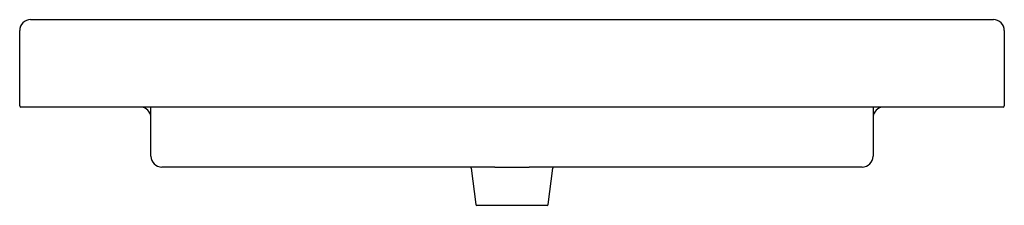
# Model space of a CAD drawing. Header units: millimetres. Extents: x -0.45 to 0.45, y -0.09 to 0.08.
import ezdxf

# ---------------------------------------------------------------- set-up
doc = ezdxf.new("R2010")
doc.units = ezdxf.units.MM
doc.layers.add('BLOCKS', color=3, linetype='Continuous')

msp = doc.modelspace()

# ---------------------------------------------------------------- linework, layer by layer
at = {"layer": 'BLOCKS'}
for p, q in [((-0.44, 0.08), (0.44, 0.08)), ((-0.45, 0.001), (-0.45, 0.07)), ((0.45, 0.07), (0.45, 0.001)), ((-0.44, 0), (-0.449, 0)), ((0.44, 0), (-0.44, 0)), ((-0.33844, -0.00012), (-0.34, 0)), ((-0.33, -0.03225), (-0.33, 0)), ((0.33, 0), (0.33, -0.03225)), ((0.34, 0), (0.33844, -0.00012)), ((0.449, 0), (0.44, 0)), ((-0.33691, -0.00049), (-0.33844, -0.00012)), ((-0.33546, -0.00109), (-0.33691, -0.00049)), ((-0.33412, -0.00191), (-0.33546, -0.00109)), ((-0.33293, -0.00293), (-0.33412, -0.00191)), ((-0.33191, -0.00412), (-0.33293, -0.00293)), ((-0.33109, -0.00546), (-0.33191, -0.00412)), ((-0.33049, -0.00691), (-0.33109, -0.00546)), ((-0.33012, -0.00844), (-0.33049, -0.00691)), ((-0.33, -0.01), (-0.33012, -0.00844)), ((0.33012, -0.00844), (0.33, -0.01)), ((0.33049, -0.00691), (0.33012, -0.00844)), ((0.33109, -0.00546), (0.33049, -0.00691)), ((0.33191, -0.00412), (0.33109, -0.00546)), ((0.33293, -0.00293), (0.33191, -0.00412)), ((0.33412, -0.00191), (0.33293, -0.00293)), ((0.33546, -0.00109), (0.33412, -0.00191)), ((0.33691, -0.00049), (0.33546, -0.00109)), ((0.33844, -0.00012), (0.33691, -0.00049)), ((-0.33, -0.045), (-0.33, -0.03225)), ((0.33, -0.03225), (0.33, -0.045)), ((-0.01555, -0.055), (-0.32, -0.055)), ((-0.03739, -0.05587), (-0.03311, -0.08913)), ((-0.01555, -0.055), (-0.01323, -0.05499)), ((-0.01323, -0.05499), (-0.007, -0.05497)), ((-0.007, -0.05497), (-0.00038, -0.05496)), ((-0.00038, -0.05496), (0.00642, -0.05497)), ((0.00642, -0.05497), (0.01323, -0.05499)), ((0.01323, -0.05499), (0.01555, -0.055)), ((0.32, -0.055), (0.01555, -0.055)), ((0.03311, -0.08913), (0.03739, -0.05587)), ((0, -0.09), (-0.03212, -0.09)), ((0.03212, -0.09), (0, -0.09))]:
    msp.add_line(p, q, dxfattribs=at)
for centre, radius, start, end in [((-0.44, 0.07), 0.01, 90, 180), ((0.44, 0.07), 0.01, 0, 90), ((-0.449, 0.001), 0.001, 180, 270), ((0.449, 0.001), 0.001, 270, 0), ((-0.32, -0.045), 0.01, 180, 270), ((0.32, -0.045), 0.01, 270, 0), ((-0.03838, -0.056), 0.001, 7.32641, 90), ((0.03838, -0.056), 0.001, 90, 172.67359), ((-0.03212, -0.089), 0.001, 187.32641, 270), ((0.03212, -0.089), 0.001, 270, 352.67359)]:
    msp.add_arc(centre, radius, start, end, dxfattribs=at)

doc.saveas('drawing.dxf')
